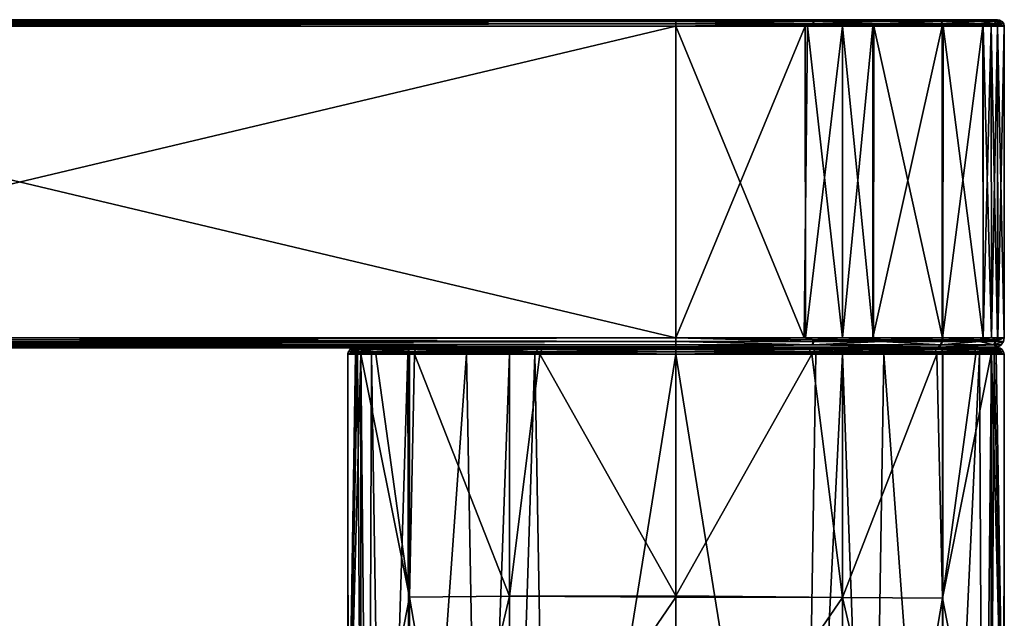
# Model space of a CAD drawing. Header units: centimetres. Extents: x -2.37 to 3.73, y -12.19 to -8.48.
# Tile 4 of 4: x 0.68 to 3.73, y -10.33 to -8.48. Entities that reach past the tile are written whole.
import ezdxf

# ---------------------------------------------------------------- set-up
doc = ezdxf.new("R2010")
doc.units = ezdxf.units.CM
doc.layers.get('0').update_dxf_attribs({"true_color": 0x5890e1})

msp = doc.modelspace()

# ---------------------------------------------------------------- meshes
at = {"color": 13, "true_color": 0xe05656}
mesh = msp.add_polyface(dxfattribs=at)
corners = [(-1.3535, -9.4635, 31.4475), (-1.3535, -8.4983, 31.4475), (-1.7502, -9.4635, 31.4277), (2.7105, -8.4983, 31.4475), (-1.3535, -9.4635, 29.4155), (-1.7535, -8.4983, 29.4356), (-1.3535, -8.4983, 29.4155), (-1.7508, -8.478, 29.4557), (2.7105, -8.478, 29.4358), (-1.3535, -8.478, 29.4358), (2.7105, -9.4747, 29.4176), (-1.3535, -9.4747, 29.4176), (-1.779, -9.4747, 29.4413), (-1.3535, -9.4752, 29.4178), (-1.3535, -9.4851, 29.4244), (-1.7779, -9.4851, 29.448), (-1.3535, -9.4917, 29.4343), (-1.7765, -9.4919, 29.4581), (-1.3535, -9.4919, 29.4348), (-1.7509, -9.494, 29.466), (-1.3535, -9.494, 29.4459), (-1.3535, -9.494, 31.417), (-1.3535, -9.4919, 31.4282), (-1.7381, -9.494, 31.3985), (-1.3535, -9.4917, 31.4287), (-1.7759, -9.4851, 31.4152), (-1.3535, -9.4851, 31.4385), (-1.3535, -9.4752, 31.4451), (-1.7769, -9.4747, 31.422), (-1.3535, -9.4747, 31.4453), (-1.3535, -8.4794, 29.4283), (-1.3535, -8.4795, 29.428), (-1.7791, -8.484, 29.4451), (-1.3535, -8.484, 29.4214), (-1.3535, -8.4905, 29.417), (-1.3535, -8.4908, 29.4169), (-1.3535, -8.4908, 31.446), (-1.7786, -8.4908, 31.4225), (-1.3535, -8.4905, 31.4459), (-1.778, -8.484, 31.418), (-1.3535, -8.484, 31.4415), (-1.3535, -8.4795, 31.435), (-1.3535, -8.4794, 31.4347), (-1.3535, -8.478, 31.4271), (-1.7578, -8.478, 31.4062), (2.7105, -8.478, 31.4271), (3.6776, -9.494, 30.8161), (-1.863, -9.494, 31.3781), (-1.9534, -9.494, 31.3539), (-2.1561, -9.494, 31.2366), (-2.2753, -9.494, 31.0331), (-2.3, -9.494, 30.941), (-2.319, -9.494, 30.8289), (-2.339, -9.494, 30.4315), (-2.3244, -9.494, 30.0815), (-2.3195, -9.494, 30.0386), (-2.3001, -9.494, 29.9219), (-2.2759, -9.494, 29.8315), (-2.1586, -9.494, 29.6288), (-1.9551, -9.494, 29.5096), (-1.863, -9.494, 29.4849)]
mesh.append_faces([[corners[k] for k in face] for face in [(0, 1, 2), (4, 5, 6), (11, 12, 4), (11, 13, 12), (13, 14, 15), (14, 16, 17), (17, 16, 18), (19, 18, 20), (21, 22, 23), (24, 25, 22), (24, 26, 25), (25, 26, 27), (28, 27, 29), (0, 28, 29), (9, 30, 7), (30, 31, 32), (32, 31, 33), (34, 32, 33), (34, 35, 32), (1, 36, 37), (36, 38, 39), (39, 38, 40), (41, 39, 40), (41, 42, 39), (43, 44, 42)]], dxfattribs={"color": 13})
mesh.append_faces([[corners[k] for k in face] for face in [(0, 3, 1), (7, 8, 9), (4, 10, 11)]], dxfattribs={"vtx0": -1, "color": 13})
mesh.append_faces([[corners[k] for k in face] for face in [(7, 43, 45), (46, 47, 48), (46, 48, 49), (46, 49, 50), (46, 50, 51), (46, 51, 52), (46, 52, 53), (46, 53, 54), (46, 54, 55), (46, 55, 56), (46, 56, 57), (46, 57, 58), (46, 58, 59), (46, 59, 60)]], dxfattribs={"vtx0": -1, "vtx2": -1, "color": 13})
mesh = msp.add_polyface(dxfattribs=at)
corners = [(2.7105, -9.4635, 29.4155), (-1.3535, -8.4983, 29.4155), (2.7105, -8.4983, 29.4155), (-1.3535, -9.4752, 29.4178), (2.7105, -9.4747, 29.4176), (2.7105, -9.4752, 29.4178), (-1.3535, -9.494, 29.4459), (2.7105, -9.4919, 29.4348), (2.7105, -9.494, 29.4459), (-1.3535, -9.4917, 29.4343), (-1.3535, -9.4919, 29.4348), (-1.3535, -9.4851, 29.4244), (2.7105, -9.4917, 29.4343), (2.7105, -9.4851, 29.4244), (2.7105, -9.4635, 31.4475), (-1.3535, -9.4747, 31.4453), (2.7105, -9.4747, 31.4453), (2.7105, -9.4752, 31.4451), (-1.3535, -9.4752, 31.4451), (2.7105, -9.494, 31.417), (-1.3535, -9.4919, 31.4282), (-1.3535, -9.494, 31.417), (2.7105, -9.4917, 31.4287), (2.7105, -9.4919, 31.4282), (2.7105, -9.4851, 31.4385), (-1.3535, -9.4917, 31.4287), (-1.3535, -9.4851, 31.4385), (-1.3535, -8.478, 29.4358), (2.7105, -8.4794, 29.4283), (-1.3535, -8.4794, 29.4283), (-1.3535, -8.4795, 29.428), (2.7105, -8.4795, 29.428), (2.7105, -8.4908, 29.4169), (-1.3535, -8.4905, 29.417), (-1.3535, -8.4908, 29.4169), (-1.3535, -8.484, 29.4214), (2.7105, -8.4905, 29.417), (2.7105, -8.484, 29.4214), (-1.3535, -8.4983, 31.4475), (2.7105, -8.4908, 31.446), (-1.3535, -8.4908, 31.446), (-1.3535, -8.4905, 31.4459), (2.7105, -8.4905, 31.4459), (-1.3535, -8.478, 31.4271), (2.7105, -8.4794, 31.4347), (2.7105, -8.478, 31.4271), (-1.3535, -8.4795, 31.435), (-1.3535, -8.4794, 31.4347), (-1.3535, -8.484, 31.4415), (2.7105, -8.4795, 31.435), (-1.3535, -9.4635, 31.4475), (2.7105, -8.4983, 31.4475), (-1.3535, -9.4635, 29.4155), (-1.7508, -8.478, 29.4557), (3.1079, -8.478, 31.4072), (3.6776, -9.494, 30.8161), (-1.7381, -9.494, 31.3985), (-1.863, -9.494, 31.3781), (-1.863, -9.494, 29.4849), (-1.7509, -9.494, 29.466), (-1.3535, -9.4747, 29.4176), (2.7105, -8.484, 31.4415)]
mesh.append_faces([[corners[k] for k in face] for face in [(0, 1, 2), (3, 4, 5), (6, 7, 8), (9, 7, 10), (11, 12, 9), (3, 13, 11), (14, 15, 16), (17, 15, 18), (19, 20, 21), (22, 20, 23), (24, 25, 22), (17, 26, 24), (27, 28, 29), (30, 28, 31), (1, 32, 2), (33, 32, 34), (35, 36, 33), (30, 37, 35), (38, 39, 40), (41, 39, 42), (43, 44, 45), (46, 44, 47), (48, 49, 46), (41, 61, 48)]], dxfattribs={"vtx0": -1, "color": 13})
mesh.append_faces([[corners[k] for k in face] for face in [(53, 45, 54), (55, 21, 56), (55, 56, 57), (55, 58, 59), (55, 59, 6)]], dxfattribs={"vtx0": -1, "vtx2": -1, "color": 13})
mesh.append_faces([[corners[k] for k in face] for face in [(50, 14, 51), (0, 52, 1), (3, 60, 4), (6, 10, 7), (14, 50, 15), (22, 25, 20), (24, 26, 25), (17, 18, 26), (30, 29, 28), (1, 34, 32), (41, 40, 39), (43, 47, 44)]], dxfattribs={"vtx2": -1, "color": 13})
mesh = msp.add_polyface(dxfattribs=at)
corners = [(2.7105, -9.4635, 31.4475), (3.1105, -8.4983, 31.4273), (2.7105, -8.4983, 31.4475), (2.7105, -9.4635, 29.4155), (2.7105, -8.4983, 29.4155), (3.1073, -9.4635, 29.4352), (2.7105, -9.494, 29.4459), (2.7105, -9.4919, 29.4348), (3.0952, -9.494, 29.4644), (2.7105, -9.4917, 29.4343), (3.133, -9.4851, 29.4477), (2.7105, -9.4851, 29.4244), (2.7105, -9.4752, 29.4178), (3.134, -9.4747, 29.441), (2.7105, -9.4747, 29.4176), (2.7105, -9.4919, 31.4282), (2.7105, -9.494, 31.417), (3.108, -9.494, 31.397), (2.7105, -8.478, 29.4358), (3.1149, -8.478, 29.4567), (2.7105, -8.4794, 29.4283), (3.1079, -8.478, 31.4072), (2.7105, -8.478, 31.4271), (2.7105, -8.4794, 31.4347), (-1.7508, -8.478, 29.4557), (3.2222, -8.478, 31.3879), (3.3167, -8.478, 31.3625), (3.5221, -8.478, 31.2422), (3.6427, -8.478, 31.0342), (3.667, -8.478, 30.9431), (3.6853, -8.478, 30.8358), (3.7062, -8.478, 30.4315), (3.6863, -8.478, 30.0341), (3.667, -8.478, 29.9198), (3.6416, -8.478, 29.8253), (3.5213, -8.478, 29.6199), (3.3133, -8.478, 29.4993), (3.2222, -8.478, 29.475), (3.6776, -9.494, 30.8161), (-1.3535, -9.494, 31.417), (-1.3535, -9.494, 29.4459), (-1.3535, -9.4635, 29.4155), (-1.3535, -9.4917, 29.4343), (-1.3535, -9.4851, 29.4244), (-1.3535, -9.4752, 29.4178), (2.7105, -9.4752, 31.4451), (2.7105, -9.4747, 31.4453), (-1.3535, -9.4747, 31.4453), (-1.3535, -9.4919, 31.4282), (-1.3535, -8.478, 29.4358), (-1.3535, -8.4905, 29.417), (2.7105, -8.4905, 29.417), (2.7105, -8.4908, 29.4169), (-1.3535, -8.484, 29.4214), (2.7105, -8.484, 29.4214), (-1.3535, -8.4795, 29.428), (2.7105, -8.4795, 29.428), (-1.3535, -8.4983, 31.4475), (2.7105, -8.4908, 31.446), (-1.3535, -8.4795, 31.435), (2.7105, -8.4795, 31.435), (-1.3535, -8.484, 31.4415), (2.7105, -8.484, 31.4415), (-1.3535, -8.4905, 31.4459), (2.7105, -8.4905, 31.4459)]
mesh.append_faces([[corners[k] for k in face] for face in [(0, 1, 2), (3, 4, 5), (6, 7, 8), (9, 10, 7), (9, 11, 10), (10, 11, 12), (13, 12, 14), (3, 13, 14), (15, 16, 17), (18, 19, 20), (21, 22, 23)]], dxfattribs={"color": 13})
mesh.append_faces([[corners[k] for k in face] for face in [(24, 21, 25), (24, 25, 26), (24, 26, 27), (24, 27, 28), (24, 28, 29), (24, 29, 30), (24, 30, 31), (24, 31, 32), (24, 32, 33), (24, 33, 34), (24, 34, 35), (24, 35, 36), (24, 36, 37), (24, 37, 19), (24, 19, 18), (38, 16, 39), (38, 40, 6)]], dxfattribs={"vtx0": -1, "vtx2": -1, "color": 13})
mesh.append_faces([[corners[k] for k in face] for face in [(41, 3, 14), (42, 9, 7), (43, 11, 9), (44, 12, 11), (45, 46, 47), (16, 15, 48), (49, 18, 20), (50, 51, 52), (53, 54, 51), (55, 56, 54), (57, 2, 58), (59, 60, 23), (61, 62, 60), (63, 64, 62)]], dxfattribs={"vtx2": -1, "color": 13})
mesh = msp.add_polyface(dxfattribs=at)
corners = [(3.3217, -9.4635, 31.3822), (3.3231, -8.4983, 31.3817), (3.2265, -8.4983, 31.4077), (3.1105, -8.4983, 31.4273), (3.1119, -9.4635, 31.4271), (3.1073, -9.4635, 29.4352), (2.7105, -8.4983, 29.4155), (3.1177, -8.4983, 29.4365), (3.2265, -9.4635, 29.4551), (3.2265, -8.4983, 29.4552), (3.3196, -8.4983, 29.48), (3.3471, -8.4947, 29.4899), (3.1359, -8.4947, 29.4394), (3.1357, -8.4908, 29.4404), (2.7105, -8.4908, 29.4169), (3.1351, -8.484, 29.4449), (3.3467, -8.4908, 29.4909), (3.5314, -8.484, 29.6097), (2.7105, -8.4905, 29.417), (2.7105, -8.484, 29.4214), (2.7105, -8.4795, 29.428), (2.7105, -8.4794, 29.4283), (3.5266, -8.4794, 29.6146), (3.1149, -8.478, 29.4567), (3.2222, -8.478, 29.475), (3.3481, -8.4908, 31.3715), (3.1362, -8.484, 31.4178), (3.1369, -8.4908, 31.4223), (3.137, -8.4947, 31.4234), (2.7105, -8.4983, 31.4475), (3.3485, -8.4947, 31.3725), (2.7105, -8.4794, 31.4347), (3.3167, -8.478, 31.3625), (3.2222, -8.478, 31.3879), (3.1079, -8.478, 31.4072), (2.7105, -8.4795, 31.435), (2.7105, -8.484, 31.4415), (2.7105, -8.4905, 31.4459), (2.7105, -8.4908, 31.446), (3.5274, -8.4794, 31.2475), (3.5323, -8.484, 31.2523)]
mesh.append_faces([[corners[k] for k in face] for face in [(0, 1, 2), (2, 3, 4), (5, 6, 7), (8, 7, 9), (10, 8, 9), (11, 10, 9), (12, 9, 7), (6, 12, 7), (6, 13, 12), (6, 14, 13), (13, 14, 15), (16, 15, 17), (14, 18, 15), (15, 18, 19), (20, 15, 19), (20, 21, 15), (15, 21, 22), (21, 23, 22), (22, 23, 24), (12, 13, 16), (11, 12, 16), (11, 9, 12), (13, 15, 16), (25, 26, 27), (28, 27, 29), (3, 28, 29), (3, 2, 28), (28, 2, 30), (31, 32, 33), (34, 31, 33), (35, 26, 31), (35, 36, 26), (26, 36, 37), (38, 26, 37), (38, 27, 26), (38, 29, 27), (2, 1, 30), (26, 39, 31), (31, 39, 32), (27, 28, 25), (25, 28, 30), (25, 40, 26)]], dxfattribs={"color": 13})
mesh = msp.add_polyface(dxfattribs=at)
corners = [(3.2265, -9.4635, 31.4078), (3.2265, -8.4983, 31.4077), (3.1119, -9.4635, 31.4271), (3.3217, -9.4635, 31.3822), (3.1105, -8.4983, 31.4273), (2.7105, -9.4635, 31.4475), (3.3196, -8.4983, 29.48), (3.3199, -9.4635, 29.4801), (3.2265, -9.4635, 29.4551), (3.1073, -9.4635, 29.4352), (3.1177, -8.4983, 29.4365), (3.0952, -9.494, 29.4644), (2.7105, -9.4919, 29.4348), (3.2201, -9.494, 29.4848), (2.7105, -9.4635, 29.4155), (3.1342, -9.4691, 29.4393), (3.134, -9.4747, 29.441), (3.345, -9.4691, 29.4893), (3.5211, -9.4919, 29.6182), (3.3105, -9.494, 29.509), (3.133, -9.4851, 29.4477), (3.3444, -9.4747, 29.4908), (3.5284, -9.4851, 29.6109), (2.7105, -9.4752, 29.4178), (3.3472, -9.4747, 31.3711), (3.3478, -9.4691, 31.3726), (3.1363, -9.4691, 31.4233), (3.136, -9.4747, 31.4216), (2.7105, -9.4747, 31.4453), (2.7105, -9.4752, 31.4451), (3.135, -9.4851, 31.4149), (3.5311, -9.4851, 31.2493), (2.7105, -9.4851, 31.4385), (2.7105, -9.4917, 31.4287), (2.7105, -9.4919, 31.4282), (3.5238, -9.4919, 31.242), (3.108, -9.494, 31.397), (3.2201, -9.494, 31.378), (3.3122, -9.494, 31.3533), (3.6776, -9.494, 30.8161), (2.7105, -9.494, 31.417), (2.7105, -9.494, 29.4459)]
mesh.append_faces([[corners[k] for k in face] for face in [(0, 1, 2), (0, 3, 1), (2, 4, 5), (6, 7, 8), (8, 9, 10), (11, 12, 13), (14, 15, 16), (14, 9, 15), (15, 9, 8), (17, 8, 7), (18, 19, 12), (20, 18, 12), (20, 21, 22), (20, 16, 21), (20, 23, 16), (17, 21, 15), (8, 17, 15), (21, 16, 15), (12, 19, 13), (24, 25, 26), (27, 26, 5), (28, 27, 5), (28, 29, 27), (27, 29, 30), (24, 30, 31), (0, 25, 3), (0, 26, 25), (0, 2, 26), (26, 2, 5), (29, 32, 30), (30, 32, 33), (34, 30, 33), (34, 35, 30), (34, 36, 35), (36, 37, 35), (35, 37, 38), (26, 27, 24), (24, 27, 30)]], dxfattribs={"color": 13})
mesh.append_faces([[corners[k] for k in face] for face in [(39, 37, 36), (39, 36, 40), (39, 41, 11), (39, 11, 13)]], dxfattribs={"vtx0": -1, "vtx2": -1, "color": 13})
mesh = msp.add_polyface(dxfattribs=at)
corners = [(3.7062, -8.478, 30.4315), (3.7137, -8.4794, 30.4315), (3.6863, -8.478, 30.0341), (3.667, -8.478, 29.9198), (3.6416, -8.478, 29.8253), (3.5266, -8.4794, 29.6146), (3.5213, -8.478, 29.6199), (3.3133, -8.478, 29.4993), (3.6969, -8.484, 30.0059), (3.5314, -8.484, 29.6097), (3.6506, -8.4908, 29.7939), (3.5346, -8.4908, 29.6066), (3.6516, -8.4947, 29.7935), (3.3467, -8.4908, 29.4909), (3.3471, -8.4947, 29.4899), (3.7206, -8.484, 30.4315), (3.7251, -8.4908, 30.4315), (3.7014, -8.4908, 30.0051), (3.7265, -8.4983, 30.4315), (3.1351, -8.484, 29.4449), (3.2222, -8.478, 29.475), (3.7025, -8.4947, 30.005), (3.6971, -8.484, 30.856), (3.5274, -8.4794, 31.2475), (3.5323, -8.484, 31.2523), (3.1362, -8.484, 31.4178), (3.3481, -8.4908, 31.3715), (3.3485, -8.4947, 31.3725), (3.5354, -8.4908, 31.2555), (3.6511, -8.4908, 31.0676), (3.7016, -8.4908, 30.8567), (3.6853, -8.478, 30.8358), (3.667, -8.478, 30.9431), (3.6427, -8.478, 31.0342), (3.5221, -8.478, 31.2422), (3.3167, -8.478, 31.3625), (3.7026, -8.4947, 30.8569), (3.6521, -8.4947, 31.068), (3.5363, -8.4947, 31.2562)]
mesh.append_faces([[corners[k] for k in face] for face in [(0, 1, 2), (2, 1, 3), (3, 1, 4), (4, 1, 5), (6, 5, 7), (6, 4, 5), (5, 1, 8), (9, 8, 10), (11, 10, 12), (11, 9, 10), (11, 13, 9), (11, 14, 13), (1, 15, 8), (8, 15, 16), (17, 16, 18), (9, 5, 8), (9, 19, 5), (7, 5, 20), (10, 8, 17), (21, 10, 17), (17, 8, 16), (15, 22, 16), (15, 1, 22), (22, 1, 23), (24, 23, 25), (26, 27, 28), (24, 28, 29), (22, 29, 30), (16, 30, 18), (16, 22, 30), (0, 31, 1), (1, 31, 23), (23, 31, 32), (33, 23, 32), (33, 34, 23), (23, 34, 35), (30, 29, 36), (37, 29, 28), (38, 28, 27), (23, 24, 22), (22, 24, 29), (28, 24, 26)]], dxfattribs={"color": 13})
mesh = msp.add_polyface(dxfattribs=at)
corners = [(3.7068, -9.4635, 30.8282), (3.7265, -8.4983, 30.4315), (3.7055, -8.4983, 30.8386), (3.6869, -9.4635, 30.9474), (3.6868, -8.4983, 30.9474), (3.662, -8.4983, 31.0405), (3.6619, -9.4635, 31.0409), (3.5376, -8.4983, 31.2554), (3.537, -9.4635, 31.256), (3.536, -8.4983, 31.257), (3.536, -9.4635, 31.257), (3.3231, -8.4983, 31.3817), (3.3217, -9.4635, 31.3822), (3.3196, -8.4983, 29.48), (3.5345, -8.4983, 29.6044), (3.3199, -9.4635, 29.4801), (3.5351, -9.4635, 29.605), (3.536, -8.4983, 29.606), (3.536, -9.4635, 29.606), (3.6608, -8.4983, 29.8189), (3.6613, -9.4635, 29.8203), (3.6868, -8.4983, 29.9155), (3.7064, -8.4983, 30.0315), (3.7062, -9.4635, 30.0301), (3.7265, -9.4635, 30.4315), (3.5353, -8.4947, 29.6058), (3.6516, -8.4947, 29.7935), (3.3471, -8.4947, 29.4899), (3.5346, -8.4908, 29.6066), (3.7025, -8.4947, 30.005), (3.7014, -8.4908, 30.0051), (3.6506, -8.4908, 29.7939), (3.3485, -8.4947, 31.3725), (3.5363, -8.4947, 31.2562), (3.6521, -8.4947, 31.068), (3.7026, -8.4947, 30.8569), (3.7016, -8.4908, 30.8567), (3.6511, -8.4908, 31.0676), (3.5354, -8.4908, 31.2555)]
mesh.append_faces([[corners[k] for k in face] for face in [(0, 1, 2), (3, 2, 4), (5, 3, 4), (5, 6, 3), (5, 7, 6), (6, 7, 8), (8, 7, 9), (10, 9, 11), (12, 10, 11), (10, 8, 9), (3, 0, 2), (13, 14, 15), (16, 14, 17), (18, 17, 19), (20, 19, 21), (21, 22, 23), (24, 22, 1), (25, 26, 17), (14, 25, 17), (14, 27, 25), (14, 13, 27), (28, 25, 27), (28, 26, 25), (29, 1, 22), (21, 29, 22), (21, 26, 29), (21, 19, 26), (26, 19, 17), (29, 30, 1), (29, 26, 31), (32, 11, 9), (33, 9, 7), (34, 7, 5), (4, 34, 5), (4, 35, 34), (4, 2, 35), (35, 2, 1), (36, 35, 1), (35, 37, 34), (9, 33, 32), (38, 33, 34), (34, 33, 7)]], dxfattribs={"color": 13})
mesh = msp.add_polyface(dxfattribs=at)
corners = [(3.7265, -9.4635, 30.4315), (3.7265, -8.4983, 30.4315), (3.7068, -9.4635, 30.8282), (3.3199, -9.4635, 29.4801), (3.5345, -8.4983, 29.6044), (3.5351, -9.4635, 29.605), (3.6869, -9.4635, 29.9155), (3.6868, -8.4983, 29.9155), (3.7062, -9.4635, 30.0301), (3.6613, -9.4635, 29.8203), (3.7064, -8.4983, 30.0315), (3.536, -9.4635, 29.606), (3.6608, -8.4983, 29.8189), (3.536, -8.4983, 29.606), (3.345, -9.4691, 29.4893), (3.5343, -9.4691, 29.6049), (3.6517, -9.4691, 29.7942), (3.5332, -9.4747, 29.6062), (3.6501, -9.4747, 29.7948), (3.7024, -9.4691, 30.0058), (3.7007, -9.4747, 30.006), (3.7244, -9.4747, 30.4315), (3.3444, -9.4747, 29.4908), (3.6512, -9.4747, 31.0653), (3.701, -9.4747, 30.8549), (3.7027, -9.4691, 30.8551), (3.6527, -9.4691, 31.0659), (3.6869, -9.4635, 30.9474), (3.6619, -9.4635, 31.0409), (3.537, -9.4635, 31.256), (3.5371, -9.4691, 31.2552), (3.5358, -9.4747, 31.2541), (3.3478, -9.4691, 31.3726), (3.536, -9.4635, 31.257), (3.3217, -9.4635, 31.3822), (3.3472, -9.4747, 31.3711), (3.5311, -9.4851, 31.2493)]
mesh.append_faces([[corners[k] for k in face] for face in [(0, 1, 2), (3, 4, 5), (6, 7, 8), (6, 9, 7), (8, 10, 0), (9, 11, 12), (11, 5, 13), (5, 14, 3), (5, 15, 14), (5, 11, 15), (15, 11, 16), (17, 16, 18), (11, 9, 16), (16, 9, 6), (19, 6, 8), (0, 19, 8), (0, 20, 19), (0, 21, 20), (18, 19, 20), (18, 16, 19), (19, 16, 6), (22, 14, 17), (17, 14, 15), (16, 17, 15), (23, 24, 25), (26, 25, 27), (28, 26, 27), (28, 29, 26), (26, 29, 30), (31, 30, 32), (26, 23, 25), (26, 31, 23), (26, 30, 31), (21, 0, 24), (24, 0, 25), (25, 0, 2), (27, 25, 2), (29, 33, 30), (30, 33, 32), (32, 33, 34), (32, 35, 31), (31, 35, 36)]], dxfattribs={"color": 13})
mesh = msp.add_polyface(dxfattribs=at)
corners = [(3.6776, -9.494, 30.8161), (3.6761, -9.494, 30.034), (3.6961, -9.494, 30.4315), (3.5284, -9.4851, 29.6109), (3.6501, -9.4747, 29.7948), (3.694, -9.4851, 30.007), (3.5211, -9.4919, 29.6182), (3.7072, -9.4919, 30.4315), (3.6571, -9.494, 29.9219), (3.6324, -9.494, 29.8298), (3.5132, -9.494, 29.6263), (3.3105, -9.494, 29.509), (3.7007, -9.4747, 30.006), (3.7244, -9.4747, 30.4315), (3.7176, -9.4851, 30.4315), (3.133, -9.4851, 29.4477), (3.5332, -9.4747, 29.6062), (3.3444, -9.4747, 29.4908), (3.6572, -9.494, 30.941), (3.6943, -9.4851, 30.8539), (3.701, -9.4747, 30.8549), (3.5358, -9.4747, 31.2541), (3.5311, -9.4851, 31.2493), (3.6512, -9.4747, 31.0653), (3.5157, -9.494, 31.2341), (3.5238, -9.4919, 31.242), (3.3122, -9.494, 31.3533), (3.633, -9.494, 31.0314), (3.135, -9.4851, 31.4149), (3.2201, -9.494, 31.378), (3.2201, -9.494, 29.4848)]
mesh.append_faces([[corners[k] for k in face] for face in [(3, 4, 5), (6, 5, 7), (1, 7, 2), (1, 6, 7), (1, 8, 6), (6, 8, 9), (10, 6, 9), (10, 11, 6), (12, 13, 5), (4, 12, 5), (13, 14, 5), (5, 14, 7), (15, 3, 6), (3, 5, 6), (4, 3, 16), (16, 3, 17), (2, 7, 0), (0, 7, 18), (14, 19, 7), (14, 13, 19), (19, 13, 20), (21, 22, 23), (24, 25, 26), (24, 27, 25), (25, 27, 7), (19, 25, 7), (19, 22, 25), (19, 23, 22), (19, 20, 23), (22, 28, 25), (7, 27, 18)]], dxfattribs={"color": 13})
mesh.append_faces([[corners[k] for k in face] for face in [(0, 1, 2)]], dxfattribs={"vtx0": -1, "color": 13})
mesh.append_faces([[corners[k] for k in face] for face in [(0, 27, 24), (0, 24, 26), (0, 26, 29), (0, 30, 11), (0, 11, 10), (0, 10, 9), (0, 9, 8), (0, 8, 1)]], dxfattribs={"vtx0": -1, "vtx2": -1, "color": 13})
mesh.append_faces([[corners[k] for k in face] for face in [(0, 18, 27)]], dxfattribs={"vtx2": -1, "color": 13})
mesh = msp.add_polyface(dxfattribs=at)
corners = [(1.7005, -9.5, 30.4315), (1.6961, -9.5066, 30.4315), (1.7006, -9.5, 30.4807), (1.7799, -9.5068, 31.0929), (1.7289, -9.5, 30.8872), (1.7244, -9.5068, 30.8879), (1.7233, -9.5107, 30.8881), (1.6948, -9.5143, 30.4807), (1.779, -9.5107, 31.0933), (1.9013, -9.5068, 31.2705), (1.7076, -9.4954, 30.4806), (1.7994, -9.494, 31.0905), (1.7541, -9.494, 30.9431), (1.744, -9.494, 30.891), (1.7151, -9.494, 30.4806), (1.7072, -9.4955, 30.4806), (1.6963, -9.5066, 30.4807), (1.6962, -9.5068, 30.4807), (1.909, -9.4954, 31.262), (1.9044, -9.5, 31.2672), (1.7679, -9.5068, 29.801), (1.7669, -9.5107, 29.8007), (1.7175, -9.5107, 30.0128), (1.7186, -9.5068, 30.013), (1.6945, -9.5143, 30.4315), (1.696, -9.5068, 30.4315), (1.7231, -9.5, 30.0136), (1.707, -9.4955, 30.4315), (1.7073, -9.4954, 30.4315), (1.8893, -9.4954, 29.62), (1.7149, -9.494, 30.4315), (1.739, -9.494, 30.0033), (1.7541, -9.494, 29.9198), (1.7871, -9.494, 29.8035), (1.8946, -9.494, 29.6252), (1.8843, -9.5, 29.6152), (1.8811, -9.5068, 29.6121), (1.7343, -9.5143, 29.9155), (1.6946, -9.5143, 30.4561), (1.715, -9.494, 30.456), (1.8994, -9.494, 31.2426)]
mesh.append_faces([[corners[k] for k in face] for face in [(0, 1, 2), (3, 4, 5), (6, 5, 7), (3, 8, 9), (10, 11, 12), (13, 10, 12), (13, 14, 10), (15, 4, 10), (15, 2, 4), (4, 2, 16), (17, 4, 16), (17, 5, 4), (17, 7, 5), (4, 18, 10), (10, 18, 11), (5, 6, 3), (3, 6, 8), (3, 19, 4), (20, 21, 22), (23, 22, 24), (25, 23, 24), (25, 26, 23), (25, 1, 26), (26, 1, 0), (27, 26, 0), (27, 28, 26), (26, 28, 29), (30, 31, 28), (31, 32, 28), (28, 32, 33), (34, 28, 33), (34, 29, 28), (26, 35, 20), (23, 20, 22), (23, 26, 20), (21, 20, 36), (22, 21, 37), (7, 17, 38), (38, 17, 25), (24, 38, 25), (17, 16, 25), (25, 16, 1), (1, 16, 2), (0, 2, 15), (27, 15, 10), (28, 10, 39), (30, 28, 39), (10, 14, 39), (28, 27, 10), (27, 0, 15)]], dxfattribs={"color": 13})
mesh.append_faces([[corners[k] for k in face] for face in [(39, 31, 30)]], dxfattribs={"vtx0": -1, "color": 13})
mesh.append_faces([[corners[k] for k in face] for face in [(39, 13, 12), (39, 12, 11), (39, 11, 40), (39, 34, 33), (39, 33, 32), (39, 32, 31)]], dxfattribs={"vtx0": -1, "vtx2": -1, "color": 13})
mesh.append_faces([[corners[k] for k in face] for face in [(39, 14, 13)]], dxfattribs={"vtx2": -1, "color": 13})
mesh = msp.add_polyface(dxfattribs=at)
corners = [(1.7343, -9.5143, 29.9155), (1.6945, -11.0049, 30.4315), (1.7189, -9.5143, 30.0004), (1.7341, -11.9655, 29.9154), (1.7681, -9.5143, 29.7965), (1.7584, -11.9654, 29.8247), (1.8057, -11.9654, 29.7127), (1.8798, -9.5143, 29.6113), (1.885, -11.9658, 29.606), (1.885, -9.5143, 29.606), (1.8864, -11.9658, 29.6046), (2.0621, -9.5143, 29.4941), (2.1065, -11.9677, 29.4783), (2.1946, -9.5143, 29.4551), (2.1946, -11.9679, 29.455), (2.2738, -9.5143, 29.4408), (2.3168, -11.968, 29.4348), (2.7105, -9.5143, 29.4155), (1.6945, -9.5143, 30.4315), (1.7178, -9.5143, 30.0081), (2.1929, -11.0232, 31.5241), (2.7105, -11.0277, 31.5694), (2.7105, -11.0208, 31.5665), (2.7105, -10.2667, 31.4566), (2.1947, -10.2639, 31.4167), (2.7105, -10.263, 31.4565), (2.2886, -9.5143, 31.4244), (2.1946, -9.5143, 31.4077), (1.9005, -9.5143, 31.2717), (1.8857, -10.2665, 31.2659), (2.0155, -11.026, 31.4623), (1.8844, -11.0296, 31.3664), (2.7105, -9.5143, 31.4475), (1.885, -9.5143, 31.257), (1.7807, -9.5143, 31.0985), (1.7343, -9.5143, 30.9474), (1.7348, -11.0387, 31.0497), (1.724, -9.5143, 30.8943), (1.6953, -11.0049, 30.6008), (1.6948, -9.5143, 30.4807), (1.6945, -11.0478, 30.4315), (1.6946, -9.5143, 30.4561), (3.1315, -9.5143, 31.4245), (3.2264, -10.2677, 31.4169), (1.779, -9.5107, 31.0933), (1.9006, -9.5107, 31.2713), (1.7233, -9.5107, 30.8881), (2.0673, -9.5107, 29.4924), (2.2798, -9.5107, 29.4401), (1.8803, -9.5107, 29.6112), (1.7669, -9.5107, 29.8007), (1.7175, -9.5107, 30.0128)]
mesh.append_faces([[corners[k] for k in face] for face in [(0, 1, 2), (0, 3, 1), (0, 4, 5), (6, 4, 7), (8, 7, 9), (10, 9, 11), (12, 11, 13), (14, 13, 15), (16, 15, 17), (18, 19, 1), (1, 19, 2), (20, 21, 22), (23, 20, 22), (23, 24, 20), (23, 25, 24), (24, 25, 26), (27, 24, 26), (27, 28, 24), (24, 28, 29), (30, 29, 31), (25, 32, 26), (28, 33, 29), (29, 33, 34), (35, 29, 34), (35, 36, 29), (35, 37, 36), (36, 37, 38), (37, 39, 38), (31, 29, 36), (29, 30, 24), (24, 30, 20), (38, 1, 40), (38, 39, 1), (1, 39, 41), (18, 1, 41), (25, 42, 32), (25, 23, 43), (33, 44, 34), (33, 45, 44), (33, 28, 45), (45, 28, 27), (37, 46, 39), (37, 35, 46), (46, 35, 44), (35, 34, 44), (47, 48, 13), (11, 47, 13), (11, 9, 47), (47, 9, 49), (48, 17, 15), (13, 48, 15), (9, 7, 49), (49, 7, 4), (50, 4, 0), (51, 0, 2), (19, 51, 2), (19, 18, 51), (50, 49, 4)]], dxfattribs={"color": 13})
mesh = msp.add_polyface(dxfattribs=at)
corners = [(2.7105, -9.4954, 31.4347), (3.1237, -9.4954, 31.4126), (2.7105, -9.494, 31.4271), (2.2886, -9.5143, 31.4244), (2.7105, -9.5143, 31.4475), (2.2934, -9.5068, 31.4236), (2.1946, -9.5143, 31.4077), (1.9013, -9.5068, 31.2705), (1.9006, -9.5107, 31.2713), (1.779, -9.5107, 31.0933), (2.7105, -9.5, 31.4415), (2.294, -9.5, 31.4191), (2.7105, -9.5068, 31.446), (1.909, -9.4954, 31.262), (1.9044, -9.5, 31.2672), (1.7289, -9.5, 30.8872), (2.2914, -9.494, 31.4043), (2.1989, -9.494, 31.3879), (1.914, -9.494, 31.2565), (1.8994, -9.494, 31.2426), (1.7994, -9.494, 31.0905), (1.7799, -9.5068, 31.0929), (2.7105, -9.5, 29.4214), (2.2806, -9.5, 29.4457), (2.7105, -9.4954, 29.4283), (2.7105, -9.5068, 29.4169), (2.2799, -9.5068, 29.4413), (2.0677, -9.5068, 29.4934), (2.2798, -9.5107, 29.4401), (1.8811, -9.5068, 29.6121), (1.8803, -9.5107, 29.6112), (1.7669, -9.5107, 29.8007), (1.8843, -9.5, 29.6152), (1.8893, -9.4954, 29.62), (2.0673, -9.5107, 29.4924), (2.7105, -9.5143, 29.4155), (1.8946, -9.494, 29.6252), (2.0695, -9.494, 29.513), (2.1989, -9.494, 29.475), (2.2768, -9.494, 29.4609), (2.7105, -9.494, 29.4358), (1.7231, -9.5, 30.0136), (1.7679, -9.5068, 29.801), (1.715, -9.494, 30.456), (3.1286, -9.494, 31.4044), (3.2222, -9.494, 31.3879), (3.5033, -9.494, 31.2599), (3.3465, -9.494, 29.5111), (3.2222, -9.494, 29.475), (3.1402, -9.494, 29.4603)]
mesh.append_faces([[corners[k] for k in face] for face in [(0, 1, 2), (3, 4, 5), (6, 5, 7), (8, 7, 9), (7, 8, 6), (10, 11, 12), (10, 0, 11), (11, 0, 13), (14, 13, 15), (14, 7, 5), (11, 5, 12), (11, 14, 5), (11, 13, 14), (2, 16, 0), (0, 16, 13), (13, 16, 17), (18, 13, 17), (18, 19, 13), (13, 19, 20), (6, 3, 5), (12, 5, 4), (7, 14, 21), (22, 23, 24), (22, 25, 23), (23, 25, 26), (27, 26, 28), (29, 30, 31), (32, 33, 23), (27, 23, 26), (27, 32, 23), (27, 29, 32), (27, 34, 29), (27, 28, 34), (25, 35, 26), (26, 35, 28), (36, 37, 33), (33, 37, 38), (39, 33, 38), (39, 40, 33), (40, 24, 33), (33, 24, 23), (33, 32, 41), (29, 42, 32), (34, 30, 29)]], dxfattribs={"color": 13})
mesh.append_faces([[corners[k] for k in face] for face in [(43, 19, 18), (43, 18, 17), (43, 17, 16), (43, 16, 2), (43, 2, 44), (43, 44, 45), (43, 45, 46), (43, 47, 48), (43, 48, 49), (43, 49, 40), (43, 40, 39), (43, 39, 38), (43, 38, 37), (43, 37, 36)]], dxfattribs={"vtx0": -1, "vtx2": -1, "color": 13})
mesh = msp.add_polyface(dxfattribs=at)
corners = [(3.5217, -9.494, 31.2426), (3.5083, -9.4954, 31.2655), (3.6282, -9.4954, 31.0943), (3.5033, -9.494, 31.2599), (3.2238, -9.4954, 31.3952), (3.2253, -9.5, 31.4019), (3.1247, -9.5, 31.4194), (3.1253, -9.5068, 31.4239), (2.7105, -9.5068, 31.446), (2.7105, -9.5143, 31.4475), (3.1254, -9.5107, 31.425), (3.2262, -9.5068, 31.4064), (3.2264, -9.5107, 31.4074), (3.5158, -9.5068, 31.274), (3.5129, -9.5, 31.2706), (3.6387, -9.5068, 31.0989), (3.2222, -9.494, 31.3879), (3.1286, -9.494, 31.4044), (3.1237, -9.4954, 31.4126), (2.7105, -9.494, 31.4271), (2.7105, -9.4954, 31.4347), (2.7105, -9.5, 31.4415), (3.5165, -9.5107, 31.2748), (3.6345, -9.5, 31.097), (3.3497, -9.5068, 29.4921), (3.1388, -9.5107, 29.4398), (3.1386, -9.5068, 29.4409), (3.138, -9.5, 29.4453), (2.7105, -9.5068, 29.4169), (2.7105, -9.5, 29.4214), (2.7105, -9.4954, 29.4283), (3.5282, -9.4954, 29.6162), (2.7105, -9.5143, 29.4155), (3.1402, -9.494, 29.4603), (3.2222, -9.494, 29.475), (3.3465, -9.494, 29.5111), (3.5228, -9.494, 29.6215), (3.5331, -9.5, 29.6114), (3.5363, -9.5068, 29.6082), (3.35, -9.5107, 29.491), (3.5371, -9.5107, 29.6075), (2.7105, -9.494, 29.4358), (1.715, -9.494, 30.456), (3.62, -9.494, 31.0944), (3.667, -9.494, 30.9431), (3.6761, -9.494, 30.8964), (3.706, -9.494, 30.4806), (3.7061, -9.494, 30.456), (3.7062, -9.494, 30.4315), (3.6817, -9.494, 30.0014), (3.667, -9.494, 29.9198), (3.631, -9.494, 29.7957)]
mesh.append_faces([[corners[k] for k in face] for face in [(0, 1, 2), (0, 3, 1), (1, 3, 4), (5, 4, 6), (7, 6, 8), (9, 7, 8), (9, 10, 7), (11, 12, 13), (14, 13, 15), (14, 1, 5), (11, 5, 7), (10, 11, 7), (10, 12, 11), (3, 16, 4), (4, 16, 17), (18, 17, 19), (20, 21, 18), (18, 21, 6), (4, 18, 6), (4, 17, 18), (21, 8, 6), (12, 22, 13), (5, 11, 14), (14, 11, 13), (1, 14, 23), (5, 6, 7), (1, 4, 5), (24, 25, 26), (27, 26, 28), (29, 27, 28), (29, 30, 27), (27, 30, 31), (26, 32, 28), (26, 25, 32), (31, 30, 33), (34, 31, 33), (34, 35, 31), (31, 35, 36), (31, 37, 27), (27, 37, 24), (26, 27, 24), (37, 38, 24), (24, 38, 39), (25, 24, 39), (38, 40, 39), (41, 33, 30)]], dxfattribs={"color": 13})
mesh.append_faces([[corners[k] for k in face] for face in [(42, 3, 0), (42, 0, 43), (42, 43, 44), (42, 44, 45), (42, 45, 46), (42, 46, 47), (42, 47, 48), (42, 48, 49), (42, 49, 50), (42, 50, 51), (42, 51, 36), (42, 36, 35)]], dxfattribs={"vtx0": -1, "vtx2": -1, "color": 13})
mesh = msp.add_polyface(dxfattribs=at)
corners = [(3.1042, -11.968, 29.4348), (2.7105, -9.5143, 29.4155), (3.1433, -9.5143, 29.4401), (3.2265, -9.5143, 29.4552), (3.3538, -9.5143, 29.4921), (3.3146, -11.9677, 29.4783), (3.5347, -11.9658, 29.6046), (3.536, -9.5143, 29.606), (3.536, -11.9658, 29.606), (3.5364, -9.5143, 29.6063), (3.65, -9.5143, 29.7885), (3.6869, -9.5143, 29.9155), (3.6627, -11.9654, 29.8247), (3.687, -11.9655, 29.9154), (3.7266, -11.0112, 30.4315), (3.7019, -9.5143, 29.9984), (3.7265, -9.5143, 30.4315), (3.6863, -11.046, 31.0517), (3.7257, -11.0112, 30.6024), (3.6961, -9.5143, 30.8999), (3.6868, -9.5143, 30.9474), (3.5354, -10.2702, 31.266), (3.6387, -9.5143, 31.1025), (3.536, -9.5143, 31.257), (3.5182, -9.5143, 31.2739), (3.2264, -10.2677, 31.4169), (3.2265, -9.5143, 31.4078), (3.1315, -9.5143, 31.4245), (2.7105, -10.263, 31.4565), (2.7105, -10.2667, 31.4566), (2.7105, -11.0208, 31.5665), (3.2283, -11.0301, 31.5268), (2.7105, -11.0277, 31.5694), (3.4057, -11.0329, 31.4649), (3.5367, -11.0367, 31.3688), (3.7263, -9.5143, 30.4807), (3.7266, -11.0551, 30.4315), (3.7264, -9.5143, 30.4561), (2.7105, -9.5143, 31.4475), (3.1254, -9.5107, 31.425), (3.2264, -9.5107, 31.4074), (3.5165, -9.5107, 31.2748), (3.6397, -9.5107, 31.0993), (3.6865, -9.5107, 30.9473), (3.6965, -9.5107, 30.8956), (3.652, -9.5107, 29.7945), (3.7025, -9.5107, 30.0051), (3.5371, -9.5107, 29.6075), (3.35, -9.5107, 29.491), (3.1388, -9.5107, 29.4398)]
mesh.append_faces([[corners[k] for k in face] for face in [(0, 1, 2), (3, 0, 2), (3, 4, 5), (6, 4, 7), (8, 7, 9), (10, 8, 9), (10, 11, 12), (13, 11, 14), (11, 15, 14), (14, 15, 16), (17, 18, 19), (20, 17, 19), (20, 21, 17), (20, 22, 21), (21, 22, 23), (24, 21, 23), (24, 25, 21), (24, 26, 25), (25, 26, 27), (28, 25, 27), (25, 29, 30), (31, 30, 32), (31, 25, 30), (31, 33, 25), (25, 33, 21), (21, 33, 34), (17, 21, 34), (35, 19, 18), (14, 18, 36), (14, 35, 18), (14, 37, 35), (14, 16, 37), (38, 27, 39), (39, 27, 40), (27, 26, 40), (40, 26, 41), (26, 24, 41), (41, 24, 23), (42, 23, 22), (20, 42, 22), (20, 43, 42), (20, 19, 43), (43, 19, 44), (44, 19, 35), (42, 41, 23), (45, 46, 11), (10, 45, 11), (10, 47, 45), (10, 9, 47), (47, 9, 7), (4, 47, 7), (4, 48, 47), (4, 3, 48), (48, 3, 49), (46, 16, 15), (11, 46, 15), (3, 2, 49), (49, 2, 1)]], dxfattribs={"color": 13})
mesh = msp.add_polyface(dxfattribs=at)
corners = [(3.7265, -9.5143, 30.4315), (3.725, -9.5065, 30.4315), (3.7264, -9.5143, 30.4561), (3.7248, -9.5066, 30.4807), (3.7263, -9.5143, 30.4807), (3.7204, -9.5, 30.4807), (3.7206, -9.4999, 30.4315), (3.7137, -9.4955, 30.4806), (3.7139, -9.4955, 30.4315), (3.7061, -9.494, 30.456), (3.7062, -9.494, 30.4315), (3.706, -9.494, 30.4806), (3.6842, -9.4954, 30.8934), (3.6761, -9.494, 30.8964), (3.6743, -9.4954, 30.9446), (3.667, -9.494, 30.9431), (3.6282, -9.4954, 31.0943), (3.62, -9.494, 31.0944), (3.5217, -9.494, 31.2426), (3.6345, -9.5, 31.097), (3.6387, -9.5068, 31.0989), (3.6855, -9.5068, 30.9471), (3.681, -9.5, 30.9462), (3.6955, -9.5068, 30.8954), (3.691, -9.5, 30.8946), (3.5083, -9.4954, 31.2655), (3.5158, -9.5068, 31.274), (3.5165, -9.5107, 31.2748), (3.6397, -9.5107, 31.0993), (3.6865, -9.5107, 30.9473), (3.6965, -9.5107, 30.8956), (3.5129, -9.5, 31.2706), (3.6969, -9.5, 30.006), (3.7014, -9.5068, 30.0052), (3.651, -9.5068, 29.7949), (3.7025, -9.5107, 30.0051), (3.5331, -9.5, 29.6114), (3.5282, -9.4954, 29.6162), (3.5363, -9.5068, 29.6082), (3.652, -9.5107, 29.7945), (3.631, -9.494, 29.7957), (3.5228, -9.494, 29.6215), (3.667, -9.494, 29.9198), (3.6817, -9.494, 30.0014), (3.5371, -9.5107, 29.6075)]
mesh.append_faces([[corners[k] for k in face] for face in [(0, 1, 2), (2, 1, 3), (4, 2, 3), (3, 1, 5), (5, 1, 6), (7, 6, 8), (9, 8, 10), (9, 7, 8), (9, 11, 7), (7, 5, 6), (7, 12, 5), (7, 11, 12), (12, 11, 13), (14, 13, 15), (16, 15, 17), (18, 16, 17), (19, 20, 21), (22, 21, 23), (24, 23, 3), (5, 24, 3), (5, 12, 24), (24, 12, 14), (22, 14, 16), (19, 16, 25), (26, 27, 28), (20, 28, 29), (21, 29, 30), (23, 30, 4), (3, 23, 4), (20, 26, 28), (21, 20, 29), (23, 21, 30), (14, 22, 24), (24, 22, 23), (16, 19, 22), (22, 19, 21), (19, 31, 20), (14, 12, 13), (16, 14, 15), (6, 32, 8), (6, 1, 32), (32, 1, 33), (34, 33, 35), (36, 37, 32), (34, 32, 33), (34, 36, 32), (34, 38, 36), (34, 39, 38), (34, 35, 39), (1, 0, 33), (33, 0, 35), (40, 37, 41), (40, 42, 37), (42, 43, 37), (37, 43, 8), (32, 37, 8), (39, 44, 38), (43, 10, 8)]], dxfattribs={"color": 13})
mesh = msp.add_polyface(dxfattribs=at)
corners = [(1.6945, -11.9661, 30.4315), (1.6945, -11.0478, 30.4315), (1.7143, -11.9657, 30.0349), (1.7341, -11.9655, 29.9154), (1.6945, -11.0049, 30.4315), (1.7343, -9.5143, 29.9155), (1.7584, -11.9654, 29.8247), (1.7681, -9.5143, 29.7965), (1.8057, -11.9654, 29.7127), (2.7105, -11.9681, 29.4155), (2.3168, -11.968, 29.4348), (2.7105, -9.5143, 29.4155), (2.1946, -11.9679, 29.455), (2.2738, -9.5143, 29.4408), (2.1065, -11.9677, 29.4783), (2.1946, -9.5143, 29.4551), (1.8864, -11.9658, 29.6046), (2.0621, -9.5143, 29.4941), (1.885, -11.9658, 29.606), (1.885, -9.5143, 29.606), (1.8798, -9.5143, 29.6113), (2.1845, -11.8101, 32.5627), (2.7105, -11.8013, 32.6145), (2.7105, -11.6672, 32.4975), (2.1793, -11.6757, 32.4301), (2.7105, -11.6593, 32.4872), (2.7105, -11.489, 32.156), (2.1777, -11.5033, 32.0868), (2.7105, -11.4848, 32.1456), (2.7105, -11.3242, 31.8072), (2.1852, -11.3274, 31.748), (2.7105, -11.3191, 31.7995), (2.1899, -11.1924, 31.6137), (2.7105, -11.0277, 31.5694), (1.8813, -11.2034, 31.4465), (1.8844, -11.0296, 31.3664), (1.7296, -11.3804, 31.217), (1.8759, -11.3493, 31.5667), (1.7242, -11.6209, 31.5091), (1.8674, -11.552, 31.8862), (1.7248, -11.7794, 31.8622), (2.0055, -11.8202, 32.4903), (1.6953, -11.0478, 30.6121), (1.7348, -11.0387, 31.0497), (1.6953, -11.0049, 30.6008), (1.6948, -11.4095, 30.7722), (2.1929, -11.0232, 31.5241), (2.012, -11.1971, 31.5478), (2.0066, -11.3369, 31.676), (1.8687, -11.7186, 32.2338), (2.0155, -11.026, 31.4623), (1.8743, -11.8334, 32.3803), (1.6939, -11.6803, 31.0811), (1.6942, -11.831, 31.4467), (3.1042, -11.968, 29.4348)]
mesh.append_faces([[corners[k] for k in face] for face in [(0, 1, 2), (2, 1, 3), (3, 1, 4), (5, 6, 3), (6, 7, 8), (9, 10, 11), (10, 12, 13), (12, 14, 15), (14, 16, 17), (16, 18, 19), (18, 8, 20), (21, 22, 23), (24, 23, 25), (26, 24, 25), (26, 27, 24), (26, 28, 27), (27, 28, 29), (30, 29, 31), (32, 31, 33), (34, 35, 36), (37, 36, 38), (39, 38, 40), (21, 24, 41), (21, 23, 24), (42, 43, 44), (42, 45, 43), (43, 45, 36), (35, 43, 36), (33, 46, 32), (32, 46, 47), (48, 47, 37), (39, 37, 38), (39, 48, 37), (39, 30, 48), (39, 27, 30), (39, 49, 27), (39, 40, 49), (46, 50, 47), (47, 50, 34), (37, 34, 36), (37, 47, 34), (48, 30, 32), (47, 48, 32), (30, 27, 29), (41, 24, 49), (51, 41, 49), (30, 31, 32), (35, 34, 50), (49, 24, 27), (45, 52, 36), (36, 52, 38), (38, 52, 53), (40, 38, 53), (0, 52, 45), (1, 45, 42), (44, 1, 42), (1, 0, 45), (9, 11, 54)]], dxfattribs={"color": 13})
mesh = msp.add_polyface(dxfattribs=at)
corners = [(3.2265, -9.5143, 29.4552), (3.2265, -11.9679, 29.455), (3.1042, -11.968, 29.4348), (3.3146, -11.9677, 29.4783), (3.3538, -9.5143, 29.4921), (3.5347, -11.9658, 29.6046), (3.65, -9.5143, 29.7885), (3.6627, -11.9654, 29.8247), (3.536, -11.9658, 29.606), (3.6869, -9.5143, 29.9155), (3.687, -11.9655, 29.9154), (3.7266, -11.0551, 30.4315), (3.7266, -11.0112, 30.4315), (3.7068, -11.9657, 30.0349), (3.7265, -11.9658, 30.4315), (3.536, -9.5143, 29.606), (3.6927, -11.8734, 32.0385), (3.6962, -11.7848, 31.874), (3.6414, -11.7534, 32.0839), (3.6366, -11.8574, 32.2377), (3.5521, -11.7252, 32.2449), (3.5462, -11.8431, 32.3891), (3.4149, -11.8311, 32.4981), (3.7257, -11.0551, 30.6142), (3.6863, -11.046, 31.0517), (3.7264, -11.4175, 30.7778), (3.6917, -11.3875, 31.2227), (3.7271, -11.686, 31.0918), (3.5367, -11.0367, 31.3688), (3.54, -11.2104, 31.451), (3.4057, -11.0329, 31.4649), (3.4093, -11.204, 31.5525), (3.2283, -11.0301, 31.5268), (3.2313, -11.1991, 31.6187), (2.7105, -11.0277, 31.5694), (2.7105, -11.3191, 31.7995), (3.2362, -11.3329, 31.7554), (2.7105, -11.3242, 31.8072), (3.2435, -11.5076, 32.0971), (3.5538, -11.5568, 31.8963), (3.6969, -11.6262, 31.5191), (3.5454, -11.3555, 31.5733), (3.7257, -11.0112, 30.6024), (2.7105, -11.4848, 32.1456), (2.7105, -11.489, 32.156), (3.2416, -11.6832, 32.4407), (2.7105, -11.6593, 32.4872), (2.7105, -11.6672, 32.4975), (3.236, -11.8218, 32.5698), (2.7105, -11.8013, 32.6145), (3.7269, -11.8355, 31.4572), (3.4148, -11.3427, 31.683)]
mesh.append_faces([[corners[k] for k in face] for face in [(0, 1, 2), (0, 3, 1), (3, 4, 5), (6, 7, 8), (7, 9, 10), (11, 10, 12), (11, 13, 10), (11, 14, 13), (8, 5, 15), (16, 17, 18), (19, 18, 20), (21, 20, 22), (23, 24, 25), (25, 26, 27), (25, 24, 26), (26, 24, 28), (29, 28, 30), (31, 30, 32), (33, 32, 34), (35, 33, 34), (35, 36, 33), (35, 37, 36), (36, 37, 38), (39, 38, 20), (18, 39, 20), (18, 17, 39), (39, 17, 40), (41, 40, 26), (29, 26, 28), (29, 41, 26), (29, 31, 41), (29, 30, 31), (23, 42, 24), (37, 43, 38), (38, 43, 44), (45, 44, 46), (47, 45, 46), (47, 48, 45), (47, 49, 48), (48, 22, 45), (45, 22, 20), (38, 45, 20), (38, 44, 45), (50, 27, 40), (17, 50, 40), (40, 27, 26), (39, 41, 51), (36, 51, 33), (36, 39, 51), (36, 38, 39), (41, 39, 40), (33, 51, 31), (32, 33, 31), (51, 41, 31), (42, 23, 11), (23, 25, 11), (11, 25, 14), (14, 25, 27)]], dxfattribs={"color": 13})

doc.saveas('drawing.dxf')
